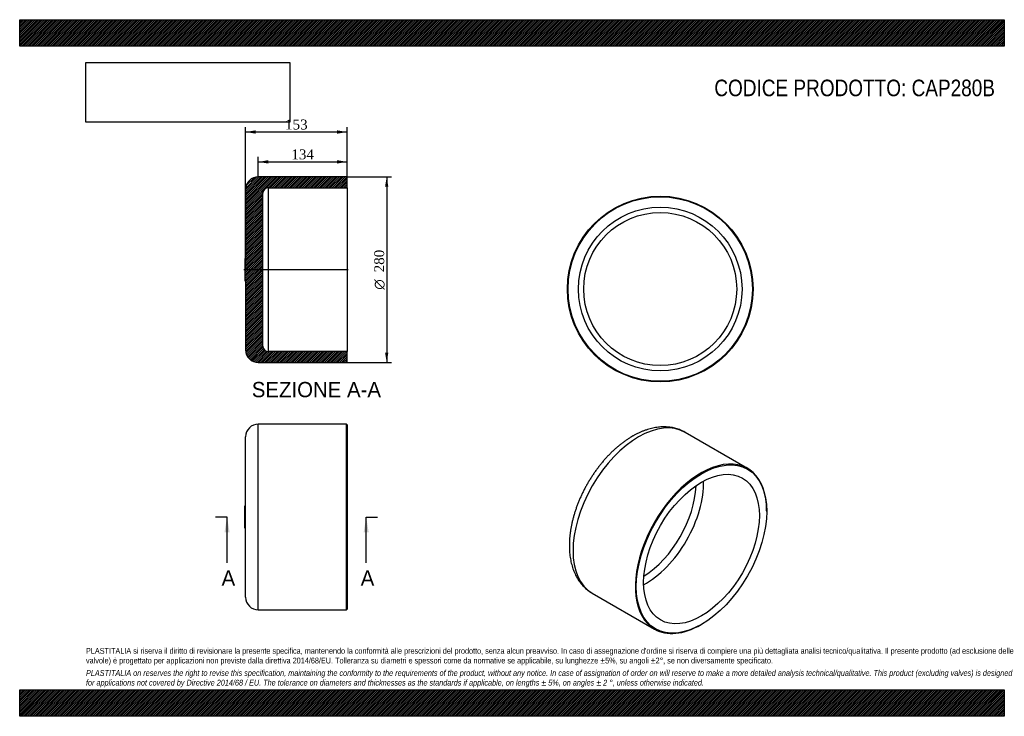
# Model space of a CAD drawing. Header units: millimetres. Extents: x 0 to 1485, y 0 to 1050.
import ezdxf
from ezdxf.enums import TextEntityAlignment as Align
from ezdxf.lldxf.tags import DXFTag

# ---------------------------------------------------------------- set-up
doc = ezdxf.new("R2010")
doc.units = ezdxf.units.MM
doc.header["$LTSCALE"] = 5
for name, color, linetype in [('CAP280B', 7, 'Continuous'), ('Default', 7, 'Continuous'), ('DV3_Default', 7, 'Continuous')]:
    doc.layers.add(name, color=color, linetype=linetype)
doc.styles.add('SEACAD_Solid_Edge_ANSI', font='seans.ttf')
doc.styles.add('SEACAD_Solid_Edge_ANSI1_Symbols', font='semeca1.ttf')
doc.styles.add('SEACAD_Times_New_Roman', font='times.ttf')
tags = doc.linetypes.add('CENTER2', pattern=[28.575, 19.05, -3.175, 3.175, -3.175]).pattern_tags.tags
tags[10:11] = [DXFTag(74, 4), DXFTag(75, 0), DXFTag(340, '0'), DXFTag(46, 0.0), DXFTag(50, 0.0), DXFTag(44, 0.0), DXFTag(45, 0.0)]
tags[8:9] = [DXFTag(74, 4), DXFTag(75, 0), DXFTag(340, '0'), DXFTag(46, 0.0), DXFTag(50, 0.0), DXFTag(44, 0.0), DXFTag(45, 0.0)]
tags[6:7] = [DXFTag(74, 4), DXFTag(75, 0), DXFTag(340, '0'), DXFTag(46, 0.0), DXFTag(50, 0.0), DXFTag(44, 0.0), DXFTag(45, 0.0)]
tags[4:5] = [DXFTag(74, 4), DXFTag(75, 0), DXFTag(340, '0'), DXFTag(46, 0.0), DXFTag(50, 0.0), DXFTag(44, 0.0), DXFTag(45, 0.0)]
doc.dimstyles.new('ANSImm', dxfattribs={"dimtxt": 15, "dimasz": 15, "dimexe": 7.5, "dimexo": 0, "dimgap": 3.75, "dimtad": 1, "dimdsep": 46, "dimtxsty": 'SEACAD_Times_New_Roman', "dimblk1": '_SE_FILLED', "dimblk2": '_SE_FILLED', "dimsah": 1, "dimcen": 7.5, "dimazin": 0, "dimtfac": 0.85, "dimtdec": 3, "dimtofl": 0, "dimtmove": 0, "dimatfit": 3, "dimfxl": 1, "dimarcsym": 0})
picture_1 = doc.add_image_def('image1.jpg', size_in_pixel=(4302, 1260))

# ---------------------------------------------------------------- blocks, each defined once
blk = doc.blocks.new('SE')
at = {"layer": 'CAP280B', "color": 7, "linetype": 'Continuous'}
for p, q in [((359.8, 160.4), (359.8, 440.4)), ((492.8, 440.4), (359.8, 440.4)), ((492.8, 160.4), (492.8, 440.4)), ((493.8, 439.4), (492.8, 440.4)), ((493.8, 439.4), (493.8, 161.4)), ((340.8, 179.4), (340.8, 421.4)), ((339.8, 283.4), (339.8, 317.4)), ((340.8, 317.4), (339.8, 317.4)), ((339.8, 283.4), (340.8, 283.4)), ((359.8, 160.4), (492.8, 160.4)), ((492.8, 160.4), (493.8, 161.4))]:
    blk.add_line(p, q, dxfattribs=at)
for centre, start, end in [((359.8, 421.4), 90, 180), ((359.8, 179.4), 180, 270)]:
    blk.add_arc(centre, 19, start, end, dxfattribs=at)
blk = doc.blocks.new('SE1')
at = {"layer": 'CAP280B', "color": 7, "linetype": 'Continuous'}
for p, q in [((1097.6, 373.7), (1003.5, 428)), ((1126.6, 308.8), (1126.6, 309.6)), ((863.5, 185.5), (957.6, 131.3)), ((1027.6, 138.2), (1028.3, 138.6))]:
    blk.add_line(p, q, dxfattribs=at)
for centre, major_axis, start_param, end_param in [((933.5, 306.8), (-70, -121.2), 3.141593, 6.283185), ((1027.6, 252.5), (-70, -121.2), 2.356194, 6.283185), ((944.1, 300.7), (-61.7, -106.9), 0.750349, 2.391244), ((938.5, 303.9), (-57.7, -99.9), 0.821398, 2.320194), ((1027.6, 252.5), (-70, -121.2), 0, 0.785398)]:
    blk.add_ellipse(centre, major_axis=major_axis, ratio=0.57735, start_param=start_param, end_param=end_param, dxfattribs=at)
for major_axis in [(69.5, 120.4), (-61.7, -106.9)]:
    blk.add_ellipse((1028.3, 252.1), major_axis=major_axis, ratio=0.57735, dxfattribs=at)
for points, knots in [([(1003.5, 428), (1003.4, 428.1), (1002.3, 428.8), (999.9, 430), (996.7, 431.5), (993.3, 432.8), (989.8, 433.9), (986.2, 434.8), (982.5, 435.4), (978.8, 435.9), (975, 436.2), (971.1, 436.3), (967.2, 436.1), (963.2, 435.8), (959.1, 435.2), (955, 434.4), (950.9, 433.4), (946.7, 432.2), (942.5, 430.8), (938.3, 429.2), (934.1, 427.3), (929.9, 425.3), (926.5, 423.4), (924.7, 422.4), (924, 422)], [0, 0, 0, 0, 0.005662, 0.051735, 0.09779, 0.143897, 0.190139, 0.23659, 0.283322, 0.330397, 0.377868, 0.425775, 0.474143, 0.522985, 0.572296, 0.622054, 0.672227, 0.72277, 0.773629, 0.824749, 0.876072, 0.927544, 0.979118, 1, 1, 1, 1]), ([(924, 422), (923.2, 421.6), (921.2, 420.4), (917.6, 418.1), (913.5, 415.4), (909.5, 412.4), (905.4, 409.3), (901.5, 406), (897.6, 402.6), (893.7, 399), (889.9, 395.3), (886.2, 391.4), (882.6, 387.4), (879, 383.3), (875.6, 379.1), (872.2, 374.8), (868.9, 370.3), (865.7, 365.8), (862.7, 361.2), (859.7, 356.5), (856.8, 351.7), (854.1, 346.9), (851.5, 342), (849, 337), (846.7, 332), (844.4, 327), (842.3, 321.9), (840.4, 316.8), (838.6, 311.6), (836.9, 306.5), (835.4, 301.4), (834, 296.2), (832.8, 291.1), (831.8, 286), (830.9, 280.9), (830.2, 275.9), (829.6, 270.8), (829.2, 265.9), (829, 260.9), (829, 256.1), (829.1, 251.3), (829.4, 246.6), (829.9, 242), (830.6, 237.4), (831.4, 233), (832.5, 228.7), (833.7, 224.5), (835.1, 220.5), (836.7, 216.6), (838.4, 212.9), (840.3, 209.3), (842.4, 205.9), (844.6, 202.7), (846.9, 199.6), (849.4, 196.8), (852.1, 194.1), (854.8, 191.6), (857.7, 189.4), (860.6, 187.3), (862.5, 186.2), (863.5, 185.6)], [0, 0, 0, 0, 0.009543, 0.027297, 0.045039, 0.062769, 0.080484, 0.09818, 0.115855, 0.133508, 0.15114, 0.16875, 0.186341, 0.203912, 0.221468, 0.239008, 0.256537, 0.274055, 0.291565, 0.30907, 0.326572, 0.344074, 0.361577, 0.379084, 0.396597, 0.414119, 0.431652, 0.449199, 0.466762, 0.484343, 0.501944, 0.519568, 0.537217, 0.554891, 0.572593, 0.590321, 0.608076, 0.625857, 0.643659, 0.66148, 0.679313, 0.697147, 0.714968, 0.732762, 0.750512, 0.768198, 0.785798, 0.803291, 0.820657, 0.837877, 0.854938, 0.871829, 0.888547, 0.905095, 0.921481, 0.937719, 0.953827, 0.969827, 0.985742, 1, 1, 1, 1])]:
    blk.add_open_spline(points, degree=3, knots=knots, dxfattribs=at)
blk = doc.blocks.new('SE3')
at = {"color": 7, "linetype": 'Continuous', "style": 'SEACAD_Solid_Edge_ANSI'}
blk.add_text('A', height=23, dxfattribs=at).set_placement((514.3, 219.9), align=Align.TOP_LEFT)
blk = doc.blocks.new('SE4')
at = {"color": 7, "linetype": 'Continuous', "style": 'SEACAD_Solid_Edge_ANSI'}
blk.add_text('A', height=23, dxfattribs=at).set_placement((304.5, 219.9), align=Align.TOP_LEFT)
blk = doc.blocks.new('SEANNOT_GROUP')
at = {"linetype": 'Continuous'}
blk.add_hatch(color=7, dxfattribs=at).paths.add_polyline_path([(526.4, 277.4), (522.6, 300.4), (518.8, 277.4)])
at = {"color": 7, "linetype": 'Continuous'}
blk.add_lwpolyline([(522.6, 231.4), (522.6, 300.4)], dxfattribs=at)
blk = doc.blocks.new('SEANNOT_GROUP1')
at = {"linetype": 'Continuous'}
blk.add_hatch(color=7, dxfattribs=at).paths.add_polyline_path([(316.6, 277.4), (312.8, 300.4), (308.9, 277.4)])
at = {"color": 7, "linetype": 'Continuous'}
blk.add_lwpolyline([(312.8, 231.4), (312.8, 300.4)], dxfattribs=at)
blk = doc.blocks.new('SE2')
at = {"layer": 'Default', "color": 7, "linetype": 'CENTER2'}
for p, q in [((312.8, 300.4), (295.5, 300.4)), ((522.6, 300.4), (539.8, 300.4))]:
    blk.add_line(p, q, dxfattribs=at)
at = {"layer": 'Default', "color": 7, "linetype": 'CENTER2', "const_width": 0.0001}
blk.add_lwpolyline([(522.6, 300.4), (312.8, 300.4)], dxfattribs=at)
at = {"layer": 'Default'}
for name in ['SEANNOT_GROUP1', 'SEANNOT_GROUP', 'SE4', 'SE3']:
    blk.add_blockref(name, (0, 0), dxfattribs=at)
blk = doc.blocks.new('SE5')
at = {"layer": 'CAP280B', "linetype": 'Continuous'}
h = blk.add_hatch(dxfattribs=at)
h.set_pattern_fill('LINE', scale=0.62992, angle=45, style=0)
edge = h.paths.add_edge_path()
edge.add_line((359.8, 533.2), (492.8, 533.2))
edge.add_line((492.8, 533.2), (493.8, 534.2))
edge.add_line((493.8, 534.2), (493.8, 549.8))
edge.add_line((493.8, 549.8), (374.8, 549.8))
edge.add_arc((374.8, 557.8), 8, 180, 270, ccw=False)
edge.add_line((366.8, 557.8), (366.8, 788.6))
edge.add_arc((374.8, 788.6), 8, 90, 180, ccw=False)
edge.add_line((374.8, 796.6), (493.8, 796.6))
edge.add_line((493.8, 796.6), (493.8, 812.2))
edge.add_line((493.8, 812.2), (492.8, 813.2))
edge.add_line((492.8, 813.2), (359.8, 813.2))
edge.add_arc((359.8, 794.2), 19, 90, 180)
edge.add_line((340.8, 794.2), (340.8, 690.2))
edge.add_line((340.8, 690.2), (339.8, 690.2))
edge.add_line((339.8, 690.2), (339.8, 656.2))
edge.add_line((339.8, 656.2), (340.8, 656.2))
edge.add_line((340.8, 656.2), (340.8, 552.2))
edge.add_arc((359.8, 552.2), 19, 180, 270)
at = {"layer": 'CAP280B', "color": 7, "linetype": 'Continuous'}
for p, q in [((492.8, 813.2), (359.8, 813.2)), ((493.8, 812.2), (492.8, 813.2)), ((493.8, 796.6), (493.8, 812.2)), ((340.8, 794.2), (340.8, 690.2)), ((366.8, 557.8), (366.8, 788.6)), ((374.8, 796.6), (374.8, 549.8)), ((374.8, 796.6), (493.8, 796.6)), ((493.8, 796.6), (493.8, 549.8)), ((339.8, 690.2), (339.8, 656.2)), ((340.8, 690.2), (339.8, 690.2)), ((339.8, 656.2), (340.8, 656.2)), ((340.8, 656.2), (340.8, 552.2)), ((493.8, 549.8), (374.8, 549.8)), ((493.8, 534.2), (493.8, 549.8)), ((359.8, 533.2), (492.8, 533.2)), ((492.8, 533.2), (493.8, 534.2))]:
    blk.add_line(p, q, dxfattribs=at)
for centre, radius, start, end in [((359.8, 794.2), 19, 90, 180), ((374.8, 788.6), 8, 90, 180), ((359.8, 552.2), 19, 180, 270), ((374.8, 557.8), 8, 180, 270)]:
    blk.add_arc(centre, radius, start, end, dxfattribs=at)
at = {"layer": 'DV3_Default', "color": 7, "linetype": 'CENTER2'}
blk.add_line((495.6, 673.2), (338.1, 673.2), dxfattribs=at)
blk = doc.blocks.new('SE6')
at = {"layer": 'CAP280B', "color": 7, "linetype": 'Continuous'}
for radius in [140, 139, 123.4, 115.4]:
    blk.add_circle((966, 644), radius, dxfattribs=at)
blk = doc.blocks.new('GDimGGroup')
at = {"layer": 'Default', "linetype": 'Continuous'}
for points in [[(556, 798.2), (553.5, 813.2), (551, 798.2)], [(556, 548.2), (551, 548.2), (553.5, 533.2)]]:
    blk.add_hatch(color=7, dxfattribs=at).paths.add_polyline_path(points)
at = {"layer": 'Default', "color": 7, "linetype": 'Continuous'}
for p, q in [((492.8, 813.2), (561, 813.2)), ((553.5, 813.2), (553.5, 533.2)), ((492.8, 533.2), (561, 533.2))]:
    blk.add_line(p, q, dxfattribs=at)
for s, style, p in [('280', 'SEACAD_Times_New_Roman', (534.7, 669.2)), ('O', 'SEACAD_Solid_Edge_ANSI1_Symbols', (534.7, 643.1))]:
    blk.add_text(s, height=15, rotation=90, dxfattribs=dict(at, style=style)).set_placement(p, align=Align.TOP_LEFT)
blk = doc.blocks.new('DMBLK19')
at = {"layer": 'Default', "linetype": 'Continuous'}
for points in [[(355.8, 883.2), (340.8, 880.7), (355.8, 878.2)], [(478.8, 883.2), (478.8, 878.2), (493.8, 880.7)]]:
    blk.add_hatch(color=7, dxfattribs=at).paths.add_polyline_path(points)
at = {"layer": 'Default', "color": 7, "linetype": 'Continuous'}
for p, q in [((340.8, 673.2), (340.8, 888.2)), ((493.8, 880.7), (340.8, 880.7)), ((493.8, 812.2), (493.8, 888.2))]:
    blk.add_line(p, q, dxfattribs=at)
at = {"layer": 'Default', "color": 7, "linetype": 'Continuous', "style": 'SEACAD_Times_New_Roman'}
blk.add_text('153', height=15, dxfattribs=at).set_placement((400.3, 899.5), align=Align.TOP_LEFT)
blk = doc.blocks.new('_SE_FILLED')
at = {"color": 0}
blk.add_line((0, 0), (-1, 0), dxfattribs=at)
blk.add_solid([(0, 0), (-1, -0.1665), (-1, 0.1665), (0, 0)], dxfattribs=at)
blk = doc.blocks.new('DMBLK20')
at = {"layer": 'Default', "linetype": 'Continuous'}
for points in [[(374.8, 838.2), (359.8, 835.7), (374.8, 833.2)], [(478.8, 838.2), (478.8, 833.2), (493.8, 835.7)]]:
    blk.add_hatch(color=7, dxfattribs=at).paths.add_polyline_path(points)
at = {"layer": 'Default', "color": 7, "linetype": 'Continuous'}
for p, q in [((359.8, 813.2), (359.8, 843.2)), ((359.8, 835.7), (493.8, 835.7)), ((493.8, 812.2), (493.8, 843.2))]:
    blk.add_line(p, q, dxfattribs=at)
at = {"layer": 'Default', "color": 7, "linetype": 'Continuous', "style": 'SEACAD_Times_New_Roman'}
blk.add_text('134', height=15, dxfattribs=at).set_placement((409.8, 854.5), align=Align.TOP_LEFT)

msp = doc.modelspace()

# ---------------------------------------------------------------- hatches: boundary and pattern name
at = {"layer": 'Default', "linetype": 'Continuous'}
h = msp.add_hatch(dxfattribs=at)
h.set_pattern_fill('LINE', scale=0.629921, angle=45, style=0)
h.paths.add_polyline_path([(1485, 1010), (1485, 1050), (0, 1050), (0, 1010)])
for points in [[(1485, 1010), (1485, 1050), (0, 1050), (0, 1010)], [(1485, 0), (1485, 40), (0, 40), (0, 0)]]:
    msp.add_hatch(color=7, dxfattribs=at).paths.add_polyline_path(points)
h = msp.add_hatch(dxfattribs=at)
h.set_pattern_fill('LINE', scale=0.629921, angle=45, style=0)
h.paths.add_polyline_path([(1485, 0), (1485, 40), (0, 40), (0, 0)])

# ---------------------------------------------------------------- linework, layer by layer
at = {"layer": 'Default', "color": 7, "linetype": 'Continuous'}
for p, q in [((0, 1050), (1485, 1050)), ((0, 1010), (0, 1050)), ((1485, 1050), (1485, 1010)), ((1485, 1010), (0, 1010)), ((0, 40), (1485, 40)), ((0, 0), (0, 40)), ((1485, 40), (1485, 0)), ((1485, 0), (0, 0))]:
    msp.add_line(p, q, dxfattribs=at)

# ---------------------------------------------------------------- block references
at = {"layer": 'Default'}
for name in ['SE5', 'GDimGGroup', 'SE6', 'SE1', 'SE', 'SE2']:
    msp.add_blockref(name, (0, 0), dxfattribs=at)

# ---------------------------------------------------------------- texts
at = {"layer": 'Default', "color": 7, "linetype": 'Continuous', "style": 'SEACAD_Solid_Edge_ANSI'}
msp.add_text('SEZIONE A-A', height=23, dxfattribs=at).set_placement((350.106, 503.976), align=Align.TOP_LEFT)
at = {"layer": 'Default', "attachment_point": 1}
for s, insert, char_height, width in [('{\\fArial Narrow|b0||i0||c0|p34;\\C7;\\H25.;\\W1.;CODICE PRODOTTO: CAP280B}', (1047.639, 959.671), 25, 424.08528), ("{\\fArial Narrow|b0||i0||c0|p34;\\C7;\\H8.75;\\W1.;PLASTITALIA si riserva il diritto di revisionare la presente specifica, mantenendo la conformità alle prescrizioni del prodotto, senza alcun preavviso. In caso di assegnazione d'ordine si riserva di compiere una più dettagliata analisi tecnico/qualitativa. Il presente prodotto (ad esclusione delle \\P}{\\fArial Narrow|b0||i0||c0|p34;\\C7;\\H8.75;\\W1.;valvole) è progettato per applicazioni non previste dalla direttiva 2014/68/EU. Tolleranza su diametri e spessori come da normative se applicabile, su lunghezze ±5%, su angoli ±2°, se non diversamente specificato.\\P}{\\fArial Narrow|b0||i0||c0|p34;\\C7;\\H2.5;\\W1.;   \\P}{\\fArial Narrow|b0||i1||c0|p34;\\C7;\\H8.75;\\W1.;PLASTITALIA on reserves the right to revise this specification, maintaining the conformity to the requirements of the product, without any notice. In case of assignation of order on will reserve to make a more detailed analysis technical/qualitative. This product (excluding valves) is designed \\P}{\\fArial Narrow|b0||i1||c0|p34;\\C7;\\H8.75;\\W1.;for applications not covered by Directive 2014/68 / EU. The tolerance on diameters and thicknesses as the standards if applicable, on lengths ± 5%, on angles ± 2 °, unless otherwise indicated.\\P}", (100, 103.012), 8.75, 1285)]:
    msp.add_mtext(s, dxfattribs=dict(at, insert=insert, char_height=char_height, width=width))

# ---------------------------------------------------------------- dimensions: what is measured, and where the dimension line sits
at = {"layer": 'Default', "color": 7, "linetype": 'Continuous'}
for base, p1, p2, picture, middle in [((340.831, 880.718), (493.831, 796.619), (340.831, 673.219), 'DMBLK19', (417.331, 880.718)), ((493.831, 835.718), (359.831, 813.219), (493.831, 812.219), 'DMBLK20', (426.831, 835.718))]:
    dim = msp.add_linear_dim(base=base, p1=p1, p2=p2, text='\\A1;<>', dimstyle='ANSImm', dxfattribs=at)
    dim.commit()
    dim.dimension.update_dxf_attribs({"geometry": picture, "text_midpoint": middle, "dimtype": 160})

# ---------------------------------------------------------------- pictures from other files: only their frames are drawn
image = msp.add_image(picture_1, insert=(100, 895.516), size_in_units=(307.286, 90))
image.dxf.flags = 7

doc.saveas('drawing.dxf')
